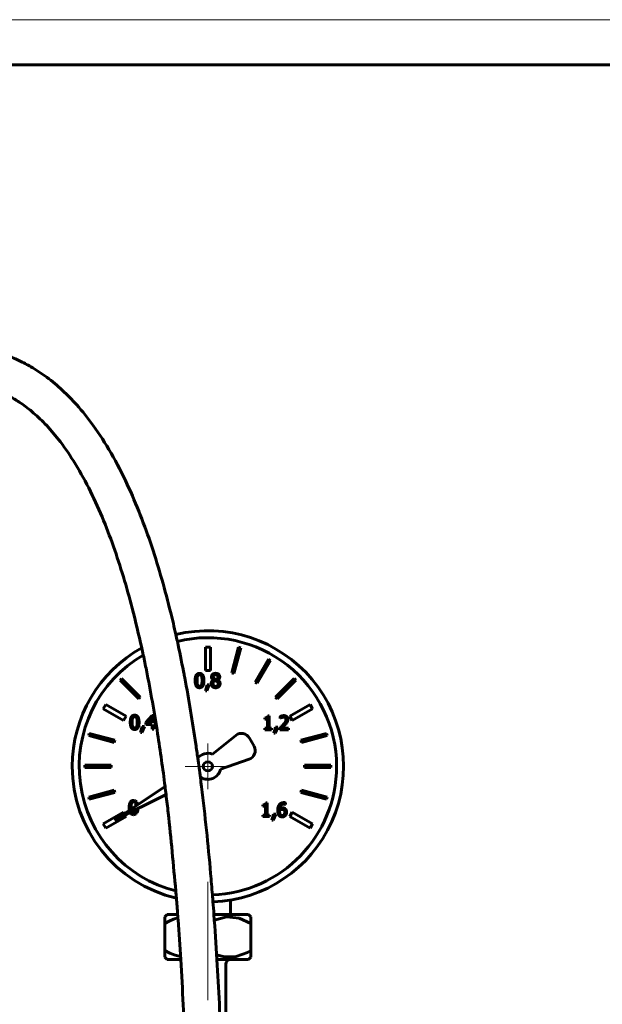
# Model space of a CAD drawing. Header units: millimetres. Extents: x 0 to 420, y 0 to 297.
# Tile 5 of 11: x 153 to 218, y 188 to 297. Entities that reach past the tile are written whole.
import ezdxf

# ---------------------------------------------------------------- set-up
doc = ezdxf.new("R2010")
doc.units = ezdxf.units.MM
for name, pattern in [('K5LT_AXLED', [12, 7.5, -1.5, 1.5, -1.5]), ('K5LT_BASIC', [0]), ('K5LT_THIN', [0])]:
    doc.linetypes.add(name, pattern=pattern)
doc.layers.add('Системный слой (1)', color=7, linetype='Continuous', true_color=0x6c6c6c)

# ---------------------------------------------------------------- blocks, each defined once
blk = doc.blocks.new('U34')
at = {"layer": 'Системный слой (1)', "color": 143, "linetype": 'K5LT_BASIC', "lineweight": 60, "true_color": 0x33acca}
for p, q in [((169.53, 194.03), (170.08, 193.74)), ((170.08, 193.74), (170.66, 193.51)), ((170.66, 193.51), (171.26, 193.36))]:
    blk.add_line(p, q, dxfattribs=at)
blk = doc.blocks.new('U35')
at = {"layer": 'Системный слой (1)', "color": 143, "linetype": 'K5LT_BASIC', "lineweight": 60, "true_color": 0x33acca}
for p, q in [((169.99, 197.28), (169.53, 197.03)), ((170.47, 197.49), (169.99, 197.28)), ((170.97, 197.65), (170.47, 197.49))]:
    blk.add_line(p, q, dxfattribs=at)
blk = doc.blocks.new('U36')
at = {"layer": 'Системный слой (1)', "color": 143, "linetype": 'K5LT_BASIC', "lineweight": 60, "true_color": 0x33acca}
for p, q in [((171.28, 193.03), (169.79, 193.03)), ((178.76, 193.03), (175.28, 193.03))]:
    blk.add_line(p, q, dxfattribs=at)
blk = doc.blocks.new('U37')
at = {"layer": 'Системный слой (1)', "color": 143, "linetype": 'K5LT_BASIC', "lineweight": 60, "true_color": 0x33acca}
for p, q in [((176.35, 197.76), (175, 197.4)), ((177.73, 197.61), (176.35, 197.76)), ((179.03, 197.03), (177.73, 197.61))]:
    blk.add_line(p, q, dxfattribs=at)
blk = doc.blocks.new('U38')
at = {"layer": 'Системный слой (1)', "color": 143, "linetype": 'K5LT_BASIC', "lineweight": 60, "true_color": 0x33acca}
for p, q in [((178.65, 193.83), (179.03, 194.03)), ((175.25, 193.57), (176.11, 193.34)), ((176.11, 193.34), (177.41, 193.38)), ((177.41, 193.38), (178.65, 193.83))]:
    blk.add_line(p, q, dxfattribs=at)
blk = doc.blocks.new('U39')
at = {"layer": 'Системный слой (1)', "color": 143, "linetype": 'K5LT_BASIC', "lineweight": 60, "true_color": 0x33acca}
for p, q in [((170.94, 198.03), (169.79, 198.03)), ((178.76, 198.03), (174.95, 198.03))]:
    blk.add_line(p, q, dxfattribs=at)
blk = doc.blocks.new('U49')
at = {"layer": 'Системный слой (1)', "color": 143, "linetype": 'K5LT_BASIC', "lineweight": 60, "true_color": 0x33acca}
for p, q in [((166.07, 209.05), (166.33, 209.13)), ((166.33, 209.13), (166.44, 209.25)), ((166.44, 209.25), (166.45, 209.27)), ((166.44, 209.25), (166.44, 209.25)), ((166.45, 209.27), (166.47, 209.3)), ((166.47, 209.3), (166.49, 209.37)), ((166.49, 209.37), (166.53, 209.55)), ((166.53, 209.55), (166.55, 209.74))]:
    blk.add_line(p, q, dxfattribs=at)
blk = doc.blocks.new('U50')
at = {"layer": 'Системный слой (1)', "color": 143, "linetype": 'K5LT_BASIC', "lineweight": 60, "true_color": 0x33acca}
for p, q in [((165.79, 209.78), (165.79, 209.84)), ((165.79, 209.72), (165.79, 209.78)), ((165.79, 209.67), (165.79, 209.72)), ((165.84, 209.39), (165.84, 209.39))]:
    blk.add_line(p, q, dxfattribs=at)
blk = doc.blocks.new('U51')
at = {"layer": 'Системный слой (1)', "color": 143, "linetype": 'K5LT_BASIC', "lineweight": 60, "true_color": 0x33acca}
for p, q in [((166.29, 210.31), (166.32, 210.23)), ((166.32, 210.23), (166.33, 210.14)), ((166.33, 210.14), (166.34, 210.04))]:
    blk.add_line(p, q, dxfattribs=at)
blk = doc.blocks.new('U52')
at = {"layer": 'Системный слой (1)', "color": 143, "linetype": 'K5LT_BASIC', "lineweight": 60, "true_color": 0x33acca}
for p, q in [((166.31, 209.45), (166.29, 209.38)), ((166.33, 209.54), (166.31, 209.45)), ((166.34, 209.63), (166.33, 209.54))]:
    blk.add_line(p, q, dxfattribs=at)
blk = doc.blocks.new('U53')
at = {"layer": 'Системный слой (1)', "color": 143, "linetype": 'K5LT_BASIC', "lineweight": 60, "true_color": 0x33acca}
for p, q in [((166.29, 210.59), (166.07, 210.64)), ((166.37, 210.53), (166.29, 210.59)), ((166.41, 210.49), (166.37, 210.53)), ((166.42, 210.46), (166.41, 210.49)), ((166.43, 210.45), (166.42, 210.46)), ((166.44, 210.43), (166.43, 210.45)), ((166.43, 210.45), (166.43, 210.45)), ((166.53, 210.16), (166.44, 210.43))]:
    blk.add_line(p, q, dxfattribs=at)
blk = doc.blocks.new('U54')
at = {"layer": 'Системный слой (1)', "color": 143, "linetype": 'K5LT_BASIC', "lineweight": 60, "true_color": 0x33acca}
for start, end in [(0, 103.7019), (120.0934, 255.5878), (272.0386, 0)]:
    blk.add_arc((174.28, 214.41), 14.23, start, end, dxfattribs=at)
blk = doc.blocks.new('U55')
at = {"layer": 'Системный слой (1)', "color": 143, "linetype": 'K5LT_BASIC', "lineweight": 60, "true_color": 0x33acca}
for p, q in [((165.06, 209.18), (164.96, 209.35)), ((165.23, 208.87), (165.14, 209.04))]:
    blk.add_line(p, q, dxfattribs=at)
blk = doc.blocks.new('U56')
at = {"layer": 'Системный слой (1)', "color": 143, "linetype": 'K5LT_BASIC', "lineweight": 60, "true_color": 0x33acca}
for start, end in [(272.1656, 103.6409), (119.1515, 180), (180, 256.5966)]:
    blk.add_arc((174.28, 214.41), 15, start, end, dxfattribs=at)
blk = doc.blocks.new('U57')
at = {"layer": 'Системный слой (1)', "color": 143, "linetype": 'K5LT_BASIC', "lineweight": 60, "true_color": 0x33acca}
for p, q in [((165.58, 209.84), (165.58, 209.74)), ((165.58, 209.74), (165.59, 209.64)), ((165.59, 209.64), (165.6, 209.54)), ((165.67, 209.3), (165.7, 209.24)), ((165.7, 209.24), (165.7, 209.24)), ((165.7, 209.24), (165.71, 209.23)), ((165.71, 209.23), (165.72, 209.21)), ((165.72, 209.21), (165.75, 209.18)), ((165.75, 209.18), (165.8, 209.13)), ((165.8, 209.13), (165.94, 209.07)), ((165.94, 209.07), (166.07, 209.05))]:
    blk.add_line(p, q, dxfattribs=at)
blk = doc.blocks.new('U58')
at = {"layer": 'Системный слой (1)', "color": 143, "linetype": 'K5LT_BASIC', "lineweight": 60, "true_color": 0x33acca}
for p, q in [((173.45, 213.16), (173.51, 213.19)), ((163.97, 208.46), (169.66, 211.28))]:
    blk.add_line(p, q, dxfattribs=at)
blk = doc.blocks.new('U60')
at = {"layer": 'Системный слой (1)', "color": 30, "linetype": 'K5LT_AXLED', "lineweight": 18, "true_color": 0xff8000}
for q in [(174.28, 216.92), (171.77, 214.41), (176.78, 214.41), (174.28, 211.9)]:
    blk.add_line((174.28, 214.41), q, dxfattribs=at)
blk = doc.blocks.new('U102')
at = {"color": 7, "linetype": 'K5LT_THIN', "lineweight": 18, "true_color": 0xffffff}
blk.add_line((0, 297), (420, 297), dxfattribs=at)
at = {"color": 143, "linetype": 'K5LT_BASIC', "lineweight": 60, "true_color": 0x33acca}
blk.add_line((20, 292), (415, 292), dxfattribs=at)

msp = doc.modelspace()

# ---------------------------------------------------------------- linework, layer by layer
at = {"layer": 'Системный слой (1)', "color": 143, "linetype": 'K5LT_BASIC', "lineweight": 60, "true_color": 0x33acca}
for p, q in [((174.0021, 227.6111), (174.0021, 225.0112)), ((174.5521, 227.6111), (174.0021, 227.6111)), ((174.5521, 225.0112), (174.5521, 227.6111)), ((177.6778, 227.5841), (176.9218, 224.7628)), ((177.1633, 224.6981), (177.9192, 227.5194)), ((177.9192, 227.5194), (177.6778, 227.5841)), ((180.9716, 226.2551), (179.5112, 223.7255)), ((179.7277, 223.6005), (181.1882, 226.1301)), ((181.1882, 226.1301), (180.9716, 226.2551)), ((171.6325, 224.7628), (171.5857, 224.9374)), ((171.6201, 224.7595), (171.6325, 224.7628)), ((174.0021, 225.0112), (174.5521, 225.0112)), ((176.9218, 224.7628), (177.1633, 224.6981)), ((164.7449, 224.1188), (164.5682, 223.942)), ((164.5682, 223.942), (166.6335, 221.8766)), ((166.8103, 222.0534), (164.7449, 224.1188)), ((174.1838, 223.4319), (174.0035, 222.7613)), ((174.1529, 222.7613), (174.4394, 223.4319)), ((174.4394, 223.4319), (174.1838, 223.4319)), ((174.8964, 223.9604), (174.8964, 223.9543)), ((175.2409, 224.0037), (175.026, 224.0988)), ((175.3607, 223.9456), (175.3607, 223.9518)), ((179.5112, 223.7255), (179.7277, 223.6005)), ((183.8093, 224.1188), (181.7439, 222.0534)), ((181.9207, 221.8766), (183.9861, 223.942)), ((183.9861, 223.942), (183.8093, 224.1188)), ((174.0035, 222.7613), (174.1529, 222.7613)), ((162.9819, 221.2486), (162.7069, 220.7723)), ((165.2336, 219.9486), (162.9819, 221.2486)), ((166.6335, 221.8766), (166.8103, 222.0534)), ((181.7439, 222.0534), (181.9207, 221.8766)), ((185.5723, 221.2486), (183.3206, 219.9486)), ((185.8473, 220.7723), (185.5723, 221.2486)), ((162.7069, 220.7723), (164.9586, 219.4723)), ((168.1153, 220.042), (167.4335, 219.2565)), ((168.303, 220.042), (168.1153, 220.042)), ((168.303, 219.2059), (168.303, 220.042)), ((183.5956, 219.4723), (185.8473, 220.7723)), ((164.9586, 219.4723), (165.2336, 219.9486)), ((167.4335, 219.2565), (167.4335, 219.0416)), ((167.4335, 219.0416), (168.1066, 219.0416)), ((167.5941, 219.2059), (168.1066, 219.8012)), ((168.1066, 219.2059), (167.5941, 219.2059)), ((168.1066, 219.8012), (168.1066, 219.2059)), ((168.1066, 219.0416), (168.1066, 218.518)), ((168.4845, 219.2059), (168.303, 219.2059)), ((168.303, 219.0416), (168.4845, 219.0416)), ((168.303, 218.518), (168.303, 219.0416)), ((168.4845, 219.0416), (168.4845, 219.2059)), ((180.5847, 219.7804), (180.5847, 219.6408)), ((180.5847, 219.6408), (180.8613, 219.6408)), ((180.8613, 219.6408), (180.8613, 218.6195)), ((181.0577, 219.9928), (180.8996, 219.9928)), ((181.0577, 218.6195), (181.0577, 219.9928)), ((182.2754, 219.9286), (182.2754, 219.7112)), ((182.2754, 219.7112), (182.2865, 219.7112)), ((182.2865, 219.7112), (182.4347, 219.7952)), ((182.4347, 218.6404), (182.8374, 219.0357)), ((183.3206, 219.9486), (183.5956, 219.4723)), ((161.1675, 218.0519), (161.1028, 217.8105)), ((163.9889, 217.296), (161.1675, 218.0519)), ((167.0136, 218.8094), (166.8333, 218.1388)), ((166.8333, 218.1388), (166.9828, 218.1388)), ((166.9828, 218.1388), (167.2693, 218.8094)), ((167.2693, 218.8094), (167.0136, 218.8094)), ((168.1066, 218.518), (168.303, 218.518)), ((177.3742, 217.8378), (174.7738, 215.7623)), ((180.5847, 218.6195), (180.5847, 218.4638)), ((180.8613, 218.6195), (180.5847, 218.6195)), ((180.5847, 218.4638), (181.3282, 218.4638)), ((181.3282, 218.6195), (181.0577, 218.6195)), ((181.3282, 218.4638), (181.3282, 218.6195)), ((181.753, 218.7553), (181.5727, 218.0847)), ((181.5727, 218.0847), (181.7221, 218.0847)), ((181.7221, 218.0847), (182.0087, 218.7553)), ((182.0087, 218.7553), (181.753, 218.7553)), ((182.2433, 218.68), (182.2433, 218.4638)), ((182.2433, 218.4638), (183.1832, 218.4638)), ((183.1832, 218.6404), (182.4347, 218.6404)), ((183.1832, 218.4638), (183.1832, 218.6404)), ((187.3867, 218.0519), (184.5654, 217.296)), ((187.4514, 217.8105), (187.3867, 218.0519)), ((161.1028, 217.8105), (163.9242, 217.0545)), ((163.9242, 217.0545), (163.9889, 217.296)), ((179.3799, 216.627), (178.8724, 217.5415)), ((184.5654, 217.296), (184.6301, 217.0545)), ((184.6301, 217.0545), (187.4514, 217.8105)), ((175.6863, 214.1097), (178.8321, 215.1966)), ((163.5924, 214.5348), (160.6716, 214.5348)), ((160.6716, 214.5348), (160.6716, 214.2848)), ((160.6716, 214.2848), (163.5924, 214.2848)), ((163.5924, 214.2848), (163.5924, 214.5348)), ((184.9618, 214.5348), (184.9618, 214.2848)), ((187.8827, 214.5348), (184.9618, 214.5348)), ((184.9618, 214.2848), (187.8827, 214.2848)), ((187.8827, 214.2848), (187.8827, 214.5348)), ((163.9242, 211.7652), (161.1028, 211.0092)), ((161.1675, 210.7677), (163.9889, 211.5237)), ((163.9889, 211.5237), (163.9242, 211.7652)), ((169.5467, 212.166), (163.9703, 208.4592)), ((184.6301, 211.7652), (184.5654, 211.5237)), ((184.5654, 211.5237), (187.3867, 210.7677)), ((187.4514, 211.0092), (184.6301, 211.7652)), ((161.1028, 211.0092), (161.1675, 210.7677)), ((180.8366, 210.3745), (180.6786, 210.3745)), ((180.8366, 209.0011), (180.8366, 210.3745)), ((182.8534, 210.1806), (182.8534, 210.3769)), ((187.3867, 210.7677), (187.4514, 211.0092)), ((164.9586, 209.3473), (162.7069, 208.0473)), ((180.3636, 210.162), (180.3636, 210.0225)), ((180.3636, 210.0225), (180.6403, 210.0225)), ((180.6403, 210.0225), (180.6403, 209.0011)), ((181.532, 209.137), (181.3516, 208.4664)), ((181.5011, 208.4664), (181.7876, 209.137)), ((181.7876, 209.137), (181.532, 209.137)), ((182.2038, 209.4692), (182.2075, 209.5655)), ((182.8448, 210.1806), (182.8534, 210.1806)), ((183.5956, 209.3473), (183.3206, 208.871)), ((185.8473, 208.0473), (183.5956, 209.3473)), ((162.7069, 208.0473), (162.9819, 207.571)), ((162.9819, 207.571), (165.2336, 208.871)), ((180.3636, 209.0011), (180.3636, 208.8455)), ((180.6403, 209.0011), (180.3636, 209.0011)), ((180.3636, 208.8455), (181.1071, 208.8455)), ((181.1071, 209.0011), (180.8366, 209.0011)), ((181.1071, 208.8455), (181.1071, 209.0011)), ((181.3516, 208.4664), (181.5011, 208.4664)), ((183.3206, 208.871), (185.5723, 207.571)), ((185.5723, 207.571), (185.8473, 208.0473)), ((176.7771, 199.6196), (176.7771, 198.0348)), ((169.5271, 197.7697), (169.7923, 198.0348)), ((169.5271, 197.0348), (169.5271, 197.7697)), ((179.0271, 197.7697), (178.762, 198.0348)), ((179.0271, 197.7697), (179.0271, 197.0348)), ((169.5271, 194.0348), (169.5271, 197.0348)), ((179.0271, 194.0348), (179.0271, 197.0348)), ((169.5271, 193.3), (169.5271, 194.0348)), ((179.0271, 194.0348), (179.0271, 193.3)), ((169.7923, 193.0348), (169.5271, 193.3)), ((178.762, 193.0348), (179.0271, 193.3)), ((176.2771, 192.5348), (176.2771, 190.5348)), ((176.2771, 190.5348), (176.2771, 152.7473))]:
    msp.add_line(p, q, dxfattribs=at)
at = {"layer": 'Системный слой (1)', "color": 30, "linetype": 'K5LT_AXLED', "lineweight": 18, "true_color": 0xff8000}
for p, q in [((174.2771, 201.6196), (174.2771, 195.0348)), ((174.2771, 196.0348), (174.2771, 119.1925))]:
    msp.add_line(p, q, dxfattribs=at)
at = {"layer": 'Системный слой (1)', "color": 143, "linetype": 'K5LT_BASIC', "lineweight": 60, "true_color": 0x33acca}
msp.add_circle((174.2771, 214.4098), 0.5076, dxfattribs=at)
for centre, radius, start, end in [((177.998, 217.0562), 1, 29.028477, 128.59585), ((174.2771, 214.4098), 1.4408, 69.833777, 140.546387), ((178.5055, 216.1417), 1, 289.060324, 29.028477), ((174.2771, 214.4098), 1.4408, 237.756779, 347.975254), ((176.7771, 192.5348), 0.5, 90, 180)]:
    msp.add_arc(centre, radius, start, end, dxfattribs=at)
for points, knots in [([(146.0752, 260.9202), (146.7308, 260.9202), (147.3744, 260.886), (148.6476, 260.7477), (149.2781, 260.6442), (150.5168, 260.3659), (151.1259, 260.193), (152.3093, 259.7816), (152.8829, 259.5459), (153.8749, 259.0731), (154.298, 258.8495), (155.3052, 258.264), (155.8931, 257.876), (157.0636, 257.0065), (157.6465, 256.52), (158.7532, 255.4932), (159.2769, 254.9564), (160.4121, 253.6846), (161.0192, 252.9248), (162.2989, 251.1537), (162.9594, 250.1219), (164.2194, 247.9331), (164.8157, 246.7734), (165.8819, 244.4895), (166.3596, 243.3664), (167.2583, 241.073), (167.6791, 239.9027), (168.4702, 237.5268), (168.8409, 236.3199), (169.5387, 233.8763), (169.8643, 232.6445), (170.3676, 230.6033), (170.5638, 229.8), (170.7937, 228.7364), (170.8538, 228.4894), (171.1326, 227.1378), (171.3616, 226.0391), (171.5977, 224.8784), (171.6087, 224.8188), (171.6547, 224.5786), (171.6894, 224.3979), (172.1823, 221.7887), (172.5883, 219.3208), (173.0211, 216.3511), (173.0945, 215.8387), (173.2631, 214.6052), (173.3555, 213.884), (173.4984, 212.8197), (173.5396, 212.4747), (173.9732, 208.9636), (174.3049, 205.7476), (174.654, 201.764), (174.7182, 200.9748), (174.8045, 199.9305), (174.8282, 199.6768), (174.8724, 198.9567), (174.9171, 198.4983), (175.064, 196.3697), (175.1892, 194.7031), (175.4698, 189.7909), (175.6387, 186.5336), (175.7693, 183.1894), (175.7751, 183.0882), (175.9374, 175.0748), (176.2065, 167.1539), (176.2648, 157.0843), (176.2706, 154.9159), (176.2764, 151.737), (176.2768, 150.7272), (176.2776, 148.3027), (176.2772, 146.8881), (176.2771, 145.3015), (176.2771, 145.121), (176.2771, 144.9485)], [0, 0, 0, 0, 0.51766352, 0.51766352, 1.02962527, 1.02962527, 1.5257383, 1.5257383, 2.00531745, 2.00531745, 2.37169128, 2.37169128, 2.8986805, 2.8986805, 3.45169737, 3.45169737, 3.98956864, 3.98956864, 4.67072641, 4.67072641, 5.49429659, 5.49429659, 6.34933016, 6.34933016, 7.13944379, 7.13944379, 7.92955743, 7.92955743, 8.71967107, 8.71967107, 9.50978471, 9.50978471, 10.02319416, 10.02319416, 10.18118905, 10.18118905, 10.8729955, 10.8729955, 10.91004751, 10.91004751, 11.02288604, 11.02288604, 12.53598736, 12.53598736, 12.85158621, 12.85158621, 13.29433415, 13.29433415, 13.50549174, 13.50549174, 15.44450049, 15.44450049, 15.92372246, 15.92372246, 16.07848244, 16.07848244, 16.35864915, 16.35864915, 17.36524592, 17.36524592, 19.32251799, 19.32251799, 19.38388653, 19.38388653, 24.13583839, 24.13583839, 25.43865259, 25.43865259, 26.04564805, 26.04564805, 26.89482304, 26.89482304, 26.99840273, 26.99840273, 26.99840273, 26.99840273]), ([(146.0752, 256.9202), (146.5859, 256.9202), (147.0857, 256.8936), (148.0637, 256.7878), (148.5421, 256.7095), (149.4921, 256.4968), (149.9609, 256.3638), (150.8714, 256.0461), (151.313, 255.864), (152.1874, 255.4453), (152.6215, 255.2071), (153.1754, 254.8637), (153.3032, 254.7815), (153.9028, 254.3829), (154.3687, 254.0339), (155.3199, 253.2365), (155.8024, 252.7834), (156.7874, 251.7591), (157.2844, 251.1822), (158.3422, 249.829), (158.8949, 249.0359), (160.0181, 247.2501), (160.5802, 246.2466), (161.6344, 244.1663), (162.1263, 243.0902), (163.0301, 240.9307), (163.4452, 239.8466), (164.2271, 237.6381), (164.5935, 236.5152), (165.2862, 234.2293), (165.6133, 233.0627), (166.2987, 230.4416), (166.6343, 228.9771), (167.03, 227.2491), (167.0853, 226.9872), (167.2576, 226.166), (167.3749, 225.6077), (167.9498, 222.7369), (168.3628, 220.3736), (168.8784, 217.0478), (169.0208, 216.0785), (169.2932, 214.129), (169.4227, 213.1493), (169.584, 211.8708), (169.6211, 211.5762), (169.7368, 210.6083), (169.8173, 209.9369), (170.2188, 206.397), (170.4582, 203.5034), (170.7603, 200.3554), (170.7753, 200.0874), (170.8548, 199.2235), (170.8926, 198.6295), (170.9532, 197.8372), (170.9675, 197.6393), (171.0888, 195.9777), (171.1878, 194.5074), (171.3781, 191.3695), (171.4709, 189.6913), (171.8616, 181.7591), (172.042, 175.4467), (172.1611, 168.2203), (172.175, 167.2661), (172.2072, 164.778), (172.223, 163.2377), (172.2459, 160.3813), (172.2538, 159.0753), (172.265, 156.6564), (172.2687, 155.5433), (172.2727, 153.8674), (172.2736, 153.3066), (172.2752, 152.3539), (172.2756, 151.961), (172.2766, 150.9509), (172.2768, 150.3335), (172.2772, 149.5222), (172.2772, 149.3283), (172.2774, 148.4416), (172.2774, 147.7502), (172.2772, 146.3654), (172.2771, 145.6733), (172.2771, 144.9729), (172.2771, 144.9567), (172.2771, 144.9485)], [0, 0, 0, 0, 0.47129898, 0.47129898, 0.937837, 0.937837, 1.39454448, 1.39454448, 1.82875336, 1.82875336, 2.26976383, 2.26976383, 2.40424228, 2.40424228, 2.89691043, 2.89691043, 3.42666859, 3.42666859, 4.01962383, 4.01962383, 4.73214741, 4.73214741, 5.53908975, 5.53908975, 6.34603209, 6.34603209, 7.12580102, 7.12580102, 7.90556995, 7.90556995, 8.68533889, 8.68533889, 9.65599895, 9.65599895, 9.82850736, 9.82850736, 10.19560205, 10.19560205, 11.70586521, 11.70586521, 12.32734056, 12.32734056, 12.9545756, 12.9545756, 13.14285652, 13.14285652, 13.57029127, 13.57029127, 15.38641093, 15.38641093, 15.55611059, 15.55611059, 15.93143305, 15.93143305, 16.05619267, 16.05619267, 16.97908405, 16.97908405, 18.02280958, 18.02280958, 21.95604341, 21.95604341, 22.55421045, 22.55421045, 23.51268326, 23.51268326, 24.33006934, 24.33006934, 25.02713661, 25.02713661, 25.37609408, 25.37609408, 25.62159592, 25.62159592, 26.00754054, 26.00754054, 26.12855112, 26.12855112, 26.56088276, 26.56088276, 26.99321441, 26.99321441, 26.99833872, 26.99833872, 26.99833872, 26.99833872])]:
    msp.add_open_spline(points, degree=3, knots=knots, dxfattribs=at)
for points in [[(173.3575, 224.6953), (173.1081, 224.6953), (172.8697, 224.3137), (172.8697, 223.9012)], [(173.0772, 223.9012), (173.0772, 224.0506), (173.0994, 224.2877), (173.1303, 224.3655)], [(173.1303, 224.3655), (173.1624, 224.4458), (173.2723, 224.5261), (173.3575, 224.5261)], [(173.8441, 223.9024), (173.8441, 224.3001), (173.6083, 224.6953), (173.3575, 224.6953)], [(173.3575, 224.5261), (173.4428, 224.5261), (173.5502, 224.4458), (173.5811, 224.368)], [(173.5811, 224.368), (173.612, 224.2902), (173.6367, 224.0592), (173.6367, 223.9024)], [(175.1347, 224.699), (174.9347, 224.699), (174.6753, 224.4693), (174.6753, 224.2976)], [(174.8803, 224.3211), (174.8803, 224.426), (175.0223, 224.5483), (175.1335, 224.5483)], [(175.1335, 224.5483), (175.2558, 224.5483), (175.3928, 224.4112), (175.3928, 224.3087)], [(175.5929, 224.3112), (175.5929, 224.4816), (175.3422, 224.699), (175.1347, 224.699)], [(172.8697, 223.9012), (172.8697, 223.4998), (173.1056, 223.1083), (173.3575, 223.1083)], [(173.1291, 223.4417), (173.097, 223.5257), (173.0772, 223.7406), (173.0772, 223.9012)], [(173.3575, 223.2775), (173.2686, 223.2775), (173.1587, 223.3627), (173.1291, 223.4417)], [(173.3575, 223.1083), (173.6058, 223.1083), (173.8441, 223.4924), (173.8441, 223.9024)], [(173.5823, 223.438), (173.5514, 223.3578), (173.4415, 223.2775), (173.3575, 223.2775)], [(173.6367, 223.9024), (173.6367, 223.7456), (173.612, 223.5134), (173.5823, 223.438)], [(174.8964, 223.9543), (174.7704, 223.8925), (174.6383, 223.685), (174.6383, 223.5615)], [(174.6383, 223.5615), (174.6383, 223.4664), (174.7049, 223.2985), (174.7692, 223.2367)], [(174.6753, 224.2976), (174.6753, 224.1815), (174.784, 224.0259), (174.8964, 223.9604)], [(174.8445, 223.5764), (174.8445, 223.6813), (174.9347, 223.8468), (175.0186, 223.9024)], [(175.1372, 223.2577), (175.0112, 223.2577), (174.8445, 223.438), (174.8445, 223.5764)], [(175.026, 224.0988), (174.9532, 224.1408), (174.8803, 224.2457), (174.8803, 224.3211)], [(175.0186, 223.9024), (175.0915, 223.8728), (175.2076, 223.8271), (175.2422, 223.8073)], [(175.1347, 223.1058), (175.3471, 223.1058), (175.6312, 223.3701), (175.6312, 223.5652)], [(175.4212, 223.5455), (175.4212, 223.4121), (175.2656, 223.2577), (175.1372, 223.2577)], [(175.3928, 224.3087), (175.3928, 224.2161), (175.3299, 224.0716), (175.2409, 224.0037)], [(175.2422, 223.8073), (175.3471, 223.7505), (175.4212, 223.6393), (175.4212, 223.5455)], [(175.3607, 223.9518), (175.4731, 224.0086), (175.5929, 224.2087), (175.5929, 224.3112)], [(175.6312, 223.5652), (175.6312, 223.706), (175.4941, 223.8839), (175.3607, 223.9456)], [(174.7692, 223.2367), (174.8346, 223.1737), (175.0211, 223.1058), (175.1347, 223.1058)], [(166.1874, 220.0729), (165.938, 220.0729), (165.6996, 219.6912), (165.6996, 219.2787)], [(166.674, 219.28), (166.674, 219.6777), (166.4381, 220.0729), (166.1874, 220.0729)], [(182.6657, 220.02), (182.5644, 220.02), (182.3384, 219.9594), (182.2754, 219.9286)], [(183.1202, 219.6013), (183.1202, 219.7939), (182.8793, 220.02), (182.6657, 220.02)], [(165.6996, 219.2787), (165.6996, 218.8774), (165.9355, 218.4859), (166.1874, 218.4859)], [(165.9071, 219.2787), (165.9071, 219.4282), (165.9293, 219.6653), (165.9602, 219.7431)], [(165.9589, 218.8193), (165.9268, 218.9033), (165.9071, 219.1182), (165.9071, 219.2787)], [(165.9602, 219.7431), (165.9923, 219.8234), (166.1022, 219.9037), (166.1874, 219.9037)], [(166.1874, 219.9037), (166.2726, 219.9037), (166.3801, 219.8234), (166.411, 219.7456)], [(166.1874, 218.4859), (166.4357, 218.4859), (166.674, 218.87), (166.674, 219.28)], [(166.411, 219.7456), (166.4418, 219.6678), (166.4665, 219.4368), (166.4665, 219.28)], [(166.4665, 219.28), (166.4665, 219.1231), (166.4418, 218.891), (166.4122, 218.8156)], [(180.8996, 219.9928), (180.8898, 219.8693), (180.7415, 219.7804), (180.5847, 219.7804)], [(182.6114, 219.0468), (182.5249, 218.9517), (182.3446, 218.7751), (182.2433, 218.68)], [(182.4347, 219.7952), (182.4854, 219.8162), (182.5965, 219.8433), (182.6509, 219.8433)], [(182.9127, 219.5902), (182.9127, 219.4679), (182.7855, 219.2382), (182.6114, 219.0468)], [(182.6509, 219.8433), (182.7077, 219.8433), (182.8015, 219.8125), (182.8374, 219.7816)], [(182.8374, 219.7816), (182.8732, 219.7507), (182.9127, 219.6544), (182.9127, 219.5902)], [(182.8374, 219.0357), (182.8966, 219.0986), (183.0041, 219.2295), (183.0411, 219.2962)], [(183.0411, 219.2962), (183.0782, 219.3605), (183.1202, 219.5111), (183.1202, 219.6013)], [(166.1874, 218.6551), (166.0985, 218.6551), (165.9886, 218.7403), (165.9589, 218.8193)], [(166.4122, 218.8156), (166.3813, 218.7353), (166.2714, 218.6551), (166.1874, 218.6551)], [(166.068, 210.639), (165.8185, 210.639), (165.5802, 210.2574), (165.5802, 209.8449)], [(165.7877, 209.8449), (165.7877, 209.9943), (165.8099, 210.2314), (165.8408, 210.3092)], [(165.8408, 210.3092), (165.8729, 210.3895), (165.9828, 210.4698), (166.068, 210.4698)], [(166.068, 210.4698), (166.1532, 210.4698), (166.2607, 210.3895), (166.2915, 210.3117)], [(180.6786, 210.3745), (180.6687, 210.2509), (180.5205, 210.162), (180.3636, 210.162)], [(182.6805, 210.3979), (182.5089, 210.3979), (182.247, 210.2682), (182.1643, 210.1521)], [(182.2075, 209.7125), (182.2297, 209.9644), (182.4632, 210.2213), (182.6533, 210.2213)], [(182.6533, 210.2213), (182.7126, 210.2213), (182.8164, 210.1954), (182.8448, 210.1806)], [(182.8534, 210.3769), (182.8201, 210.388), (182.7312, 210.3979), (182.6805, 210.3979)], [(166.068, 209.2212), (165.9791, 209.2212), (165.8692, 209.3064), (165.8395, 209.3855)], [(166.2928, 209.3818), (166.2619, 209.3015), (166.152, 209.2212), (166.068, 209.2212)], [(182.1643, 210.1521), (182.0791, 210.0336), (181.9976, 209.7137), (181.9976, 209.5149)], [(181.9976, 209.5149), (181.9976, 209.3123), (182.0865, 209.0345), (182.1655, 208.9517)], [(182.3125, 209.0666), (182.2656, 209.1172), (182.2038, 209.3111), (182.2038, 209.4692)], [(182.5249, 209.8187), (182.4335, 209.8187), (182.2804, 209.7631), (182.2075, 209.7125)], [(182.2075, 209.5655), (182.273, 209.6063), (182.4076, 209.6495), (182.4792, 209.6495)], [(182.4792, 209.6495), (182.5323, 209.6495), (182.6336, 209.6285), (182.6743, 209.5964)], [(182.7781, 209.3309), (182.7781, 209.1555), (182.6262, 208.9801), (182.5027, 208.9801)], [(182.8201, 209.7285), (182.7472, 209.7829), (182.6138, 209.8187), (182.5249, 209.8187)], [(182.6743, 209.5964), (182.7287, 209.5519), (182.7781, 209.4247), (182.7781, 209.3309)], [(182.9856, 209.3395), (182.9856, 209.4704), (182.9041, 209.6656), (182.8201, 209.7285)], [(182.8423, 208.9567), (182.9078, 209.0234), (182.9856, 209.2222), (182.9856, 209.3395)], [(182.1655, 208.9517), (182.2297, 208.8826), (182.3989, 208.8134), (182.5014, 208.8134)], [(182.5027, 208.9801), (182.4496, 208.9801), (182.3557, 209.0184), (182.3125, 209.0666)], [(182.5014, 208.8134), (182.6039, 208.8134), (182.7744, 208.8863), (182.8423, 208.9567)]]:
    msp.add_open_spline(points, degree=2, dxfattribs=at)

# ---------------------------------------------------------------- block references
msp.add_blockref('U102', (0, 0))
at = {"layer": 'Системный слой (1)'}
for name in ['U56', 'U54', 'U60', 'U58', 'U53', 'U51', 'U55', 'U57', 'U50', 'U49', 'U52', 'U35', 'U39', 'U37', 'U34', 'U38', 'U36']:
    msp.add_blockref(name, (0, 0), dxfattribs=at)

doc.saveas('drawing.dxf')
